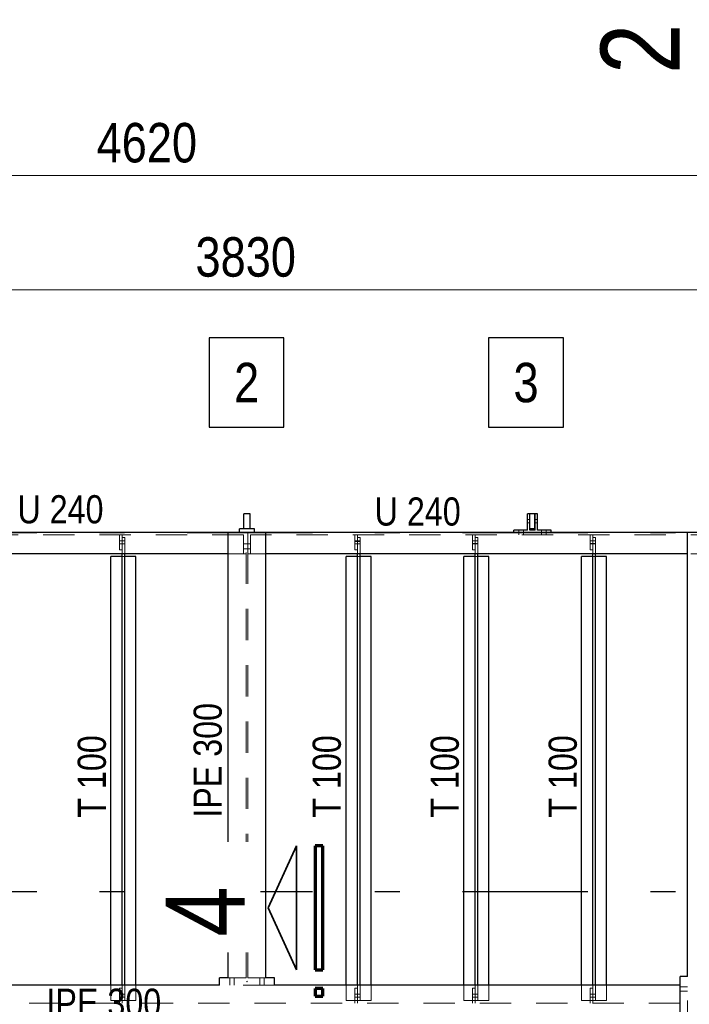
# Model space of a CAD drawing. Header units: millimetres. Extents: x -74 to 79, y 0 to 54.
# Tile 127 of 164: x 9.78 to 12.46, y 35.59 to 39.53. Entities that reach past the tile are written whole.
import ezdxf

# ---------------------------------------------------------------- set-up
doc = ezdxf.new("R2010")
doc.units = ezdxf.units.MM
doc.linetypes.add('DASHDOTX2', pattern=[2, 1, -0.5, 0, -0.5])
doc.linetypes.add('HIDDEN', pattern=[0.375, 0.25, -0.125])
for name, color, linetype, lineweight in [('01_Neubau Türen-Fassade', 7, 'Continuous', 20), ('01_Neubau_Linen', 7, 'Continuous', 20), ('Achsen', 7, 'Continuous', 20)]:
    doc.layers.add(name, color=color, linetype=linetype, lineweight=lineweight)
doc.styles.add('Arial Narrow', font='ARIALN.TTF')
doc.dimstyles.new('Arch_Strakon_dimstyle', dxfattribs={"dimtxt": 15.75, "dimasz": 1, "dimexe": 1.25, "dimexo": 0.0625, "dimgap": 1, "dimtad": 0, "dimdec": 3, "dimzin": 12, "dimdsep": 46, "dimtxsty": 'Arial Narrow', "dimblk": 'Arrowhead_Tick', "dimsah": 1, "dimcen": 0, "dimse1": 1, "dimse2": 1, "dimclrd": 6, "dimclrt": 2, "dimazin": 0, "dimtfac": 1, "dimtdec": 4, "dimtmove": 0, "dimatfit": 3, "dimldrblk": 'NONE', "dimfxl": 1, "dimtvp": 1, "dimtolj": 1, "dimtzin": 0, "dimlwd": 13, "dimarcsym": 2})

# ---------------------------------------------------------------- blocks, each defined once
blk = doc.blocks.new('Arrowhead_Tick')
at = {"color": 0, "linetype": 'Continuous', "lineweight": -2}
for p, q in [((0, 20), (0, -10)), ((-1, 0), (0, 0)), ((10, 0), (0, 0))]:
    blk.add_line(p, q, dxfattribs=at)
at = {"color": 2, "linetype": 'Continuous', "lineweight": 35}
blk.add_line((4.42, 4.42), (-4.42, -4.42), dxfattribs=at)
blk = doc.blocks.new('*D13')
at = {"layer": '01_Neubau_Linen', "color": 6, "linetype": 'Continuous', "lineweight": 13}
blk.add_line((8.5685, 34.85), (10.6783, 34.85), dxfattribs=at)
at = {"layer": 'Defpoints', "color": 0}
for p in [(8.5585, 35.835), (10.6883, 35.6848), (10.6883, 34.85)]:
    blk.add_point(p, dxfattribs=at)
at = {"layer": '01_Neubau_Linen', "color": 6, "lineweight": 13, "xscale": 0.01, "yscale": 0.01, "zscale": 0.01}
blk.add_blockref('Arrowhead_Tick', (10.6883, 34.85), dxfattribs=at)
at = {"layer": '01_Neubau_Linen', "color": 6, "lineweight": 13, "xscale": 0.01, "yscale": 0.01, "zscale": 0.01, "rotation": 180}
blk.add_blockref('Arrowhead_Tick', (8.5585, 34.85), dxfattribs=at)
at = {"layer": '01_Neubau_Linen', "color": 3, "lineweight": -2, "insert": (9.6234, 34.9574), "char_height": 0.1125, "attachment_point": 5, "style": 'Arial Narrow'}
blk.add_mtext('\\A1;2.13', dxfattribs=at)
blk = doc.blocks.new('_None')
blk = doc.blocks.new('*D14')
at = {"layer": '01_Neubau_Linen', "color": 6, "linetype": 'Continuous', "lineweight": 13}
blk.add_line((10.6983, 34.85), (12.5883, 34.85), dxfattribs=at)
at = {"layer": 'Defpoints', "color": 0}
for p in [(10.6883, 35.6848), (12.5983, 34.85), (12.5983, 33.6796)]:
    blk.add_point(p, dxfattribs=at)
at = {"layer": '01_Neubau_Linen', "color": 6, "lineweight": 13, "xscale": 0.01, "yscale": 0.01, "zscale": 0.01}
blk.add_blockref('Arrowhead_Tick', (12.5983, 34.85), dxfattribs=at)
at = {"layer": '01_Neubau_Linen', "color": 6, "lineweight": 13, "xscale": 0.01, "yscale": 0.01, "zscale": 0.01, "rotation": 180}
blk.add_blockref('Arrowhead_Tick', (10.6883, 34.85), dxfattribs=at)
at = {"layer": '01_Neubau_Linen', "color": 3, "lineweight": -2, "insert": (11.6433, 34.9574), "char_height": 0.1125, "attachment_point": 5, "style": 'Arial Narrow'}
blk.add_mtext('\\A1;1.91', dxfattribs=at)
blk = doc.blocks.new('*D78')
at = {"layer": '01_Neubau_Linen', "color": 6, "linetype": 'Continuous', "lineweight": 13}
blk.add_line((7.9883, 38.9067), (12.5883, 38.9067), dxfattribs=at)
at = {"layer": 'Defpoints', "color": 0}
for p in [(7.9783, 39.067), (12.5983, 38.9067), (12.5983, 33.3796)]:
    blk.add_point(p, dxfattribs=at)
at = {"layer": '01_Neubau_Linen', "color": 6, "lineweight": 13, "xscale": 0.01, "yscale": 0.01, "zscale": 0.01}
blk.add_blockref('Arrowhead_Tick', (12.5983, 38.9067), dxfattribs=at)
at = {"layer": '01_Neubau_Linen', "color": 6, "lineweight": 13, "xscale": 0.01, "yscale": 0.01, "zscale": 0.01, "rotation": 180}
blk.add_blockref('Arrowhead_Tick', (7.9783, 38.9067), dxfattribs=at)
at = {"layer": '01_Neubau_Linen', "color": 2, "lineweight": -2, "insert": (10.2883, 39.0371), "char_height": 0.1575, "attachment_point": 5, "style": 'Arial Narrow'}
blk.add_mtext('\\A1;4620', dxfattribs=at)
blk = doc.blocks.new('*D148')
at = {"color": 6, "linetype": 'Continuous', "lineweight": 13}
blk.add_line((8.7783, 38.45), (12.5883, 38.45), dxfattribs=at)
at = {"layer": 'Defpoints', "color": 0}
for p in [(8.7683, 39.067), (12.5983, 38.45), (12.5983, 33.4296)]:
    blk.add_point(p, dxfattribs=at)
at = {"color": 6, "lineweight": 13, "xscale": 0.01, "yscale": 0.01, "zscale": 0.01}
blk.add_blockref('Arrowhead_Tick', (12.5983, 38.45), dxfattribs=at)
at = {"color": 6, "lineweight": 13, "xscale": 0.01, "yscale": 0.01, "zscale": 0.01, "rotation": 180}
blk.add_blockref('Arrowhead_Tick', (8.7683, 38.45), dxfattribs=at)
at = {"color": 2, "lineweight": 35, "insert": (10.6833, 38.5804), "char_height": 0.1575, "attachment_point": 5, "style": 'Arial Narrow'}
blk.add_mtext('\\A1;3830', dxfattribs=at)

msp = doc.modelspace()

# ---------------------------------------------------------------- linework, layer by layer
at = {"color": 3, "linetype": 'Continuous', "lineweight": 25}
for p, q in [((10.6761819, 37.4948117), (10.6761819, 37.5548117)), ((10.7011819, 37.5548117), (10.6761819, 37.5548117)), ((10.7011819, 37.4948117), (10.7011819, 37.5548117)), ((11.8081819, 37.4898117), (11.8081819, 37.5548117)), ((11.8181819, 37.5548117), (11.8081819, 37.5548117)), ((11.8181819, 37.4898117), (11.8181819, 37.5548117)), ((11.8186819, 37.4948117), (11.8186819, 37.5548117)), ((11.8386819, 37.5548117), (11.8186819, 37.5548117)), ((11.8386819, 37.4948117), (11.8386819, 37.5548117)), ((11.8391819, 37.4898117), (11.8391819, 37.5548117)), ((11.8491819, 37.5548117), (11.8391819, 37.5548117)), ((11.8491819, 37.4898117), (11.8491819, 37.5548117)), ((10.61333, 37.4798117), (8.4162898, 37.4798117)), ((10.61333, 35.6998417), (10.61333, 37.4798117)), ((10.76333, 37.4798117), (10.61333, 37.4798117)), ((10.6586819, 37.4798117), (10.6586819, 37.4948117)), ((10.6761819, 37.4948117), (10.6586819, 37.4948117)), ((10.7011819, 37.4948117), (10.6761819, 37.4948117)), ((10.7186819, 37.4948117), (10.7011819, 37.4948117)), ((10.7186819, 37.4798117), (10.7186819, 37.4948117)), ((10.76333, 35.6998417), (10.76333, 37.4798117)), ((12.44833, 37.4798117), (10.76333, 37.4798117)), ((11.7536819, 37.4798117), (11.7536819, 37.4898117)), ((11.8081819, 37.4898117), (11.7536819, 37.4898117)), ((11.8391819, 37.4898117), (11.8181819, 37.4898117)), ((11.8386819, 37.4948117), (11.8186819, 37.4948117)), ((11.9036819, 37.4898117), (11.8491819, 37.4898117)), ((11.9036819, 37.4798117), (11.9036819, 37.4898117)), ((12.4482358, 35.7048417), (12.4482358, 37.4798117)), ((12.74833, 37.4798117), (12.44833, 37.4798117)), ((10.61333, 37.3948117), (8.4162898, 37.3948117)), ((12.4482358, 37.3948117), (10.76333, 37.3948117)), ((11.1291356, 35.6698417), (11.1291356, 37.3948117)), ((11.1401356, 35.6698417), (11.1401356, 37.3948117)), ((11.5991349, 35.6698417), (11.5991349, 37.3948117)), ((11.6101349, 35.6698417), (11.6101349, 37.3948117)), ((12.0691364, 35.6698417), (12.0691364, 37.3948117)), ((12.0801364, 35.6698417), (12.0801364, 37.3948117)), ((10.1891356, 37.3846654), (10.1446356, 37.3846654)), ((10.2446356, 37.3846654), (10.2001356, 37.3846654)), ((11.0846356, 35.6698417), (11.0846356, 37.3846654)), ((11.1291356, 37.3846654), (11.0846356, 37.3846654)), ((11.1846356, 37.3846654), (11.1401356, 37.3846654)), ((11.1846356, 35.6698417), (11.1846356, 37.3846654)), ((11.5546349, 35.6698417), (11.5546349, 37.3846654)), ((11.5991349, 37.3846654), (11.5546349, 37.3846654)), ((11.6546349, 37.3846654), (11.6101349, 37.3846654)), ((11.6546349, 35.6698417), (11.6546349, 37.3846654)), ((12.0246364, 35.6698417), (12.0246364, 37.3846654)), ((12.0691364, 37.3846654), (12.0246364, 37.3846654)), ((12.1246364, 37.3846654), (12.0801364, 37.3846654)), ((12.1246364, 35.6698417), (12.1246364, 37.3846654)), ((10.57833, 35.6848417), (10.57833, 35.6998417)), ((10.61333, 35.6998417), (10.57833, 35.6998417)), ((10.79833, 35.6998417), (10.76333, 35.6998417)), ((10.79833, 35.6848417), (10.79833, 35.6998417)), ((12.41833, 35.4848417), (12.41833, 35.7048417)), ((12.43333, 35.7048417), (12.41833, 35.7048417)), ((12.44833, 35.7048417), (12.43333, 35.7048417)), ((10.57833, 35.6698417), (10.57833, 35.6848417)), ((10.79833, 35.6698417), (10.79833, 35.6848417)), ((12.41833, 35.6698417), (10.79833, 35.6698417))]:
    msp.add_line(p, q, dxfattribs=at)
at = {"layer": '01_Neubau Türen-Fassade', "color": 6, "linetype": 'HIDDEN', "lineweight": 13, "ltscale": 0.5}
for p, q in [((11.8181819, 37.5313317), (11.8081819, 37.5313317)), ((11.8181819, 37.5182917), (11.8081819, 37.5182917)), ((11.8491819, 37.5313317), (11.8391819, 37.5313317)), ((11.8491819, 37.5182917), (11.8391819, 37.5182917)), ((10.67478, 37.4703117), (8.4162898, 37.4703117)), ((10.1791356, 37.4103117), (10.1791356, 37.4703117)), ((10.1891356, 37.4601654), (10.1891356, 37.4703117)), ((10.67478, 37.4796654), (10.67478, 37.4798117)), ((10.68478, 37.4796654), (10.67478, 37.4796654)), ((10.67478, 37.3948117), (10.67478, 37.4703117)), ((10.68478, 35.6998417), (10.68478, 37.4798117)), ((10.69188, 35.6998417), (10.69188, 37.4798117)), ((10.69228, 37.3946654), (10.69228, 37.4796654)), ((10.70228, 37.4796654), (10.69228, 37.4796654)), ((10.70228, 37.4796654), (10.70228, 37.4798117)), ((10.70228, 37.3948117), (10.70228, 37.4703117)), ((12.58658, 37.4703117), (10.70228, 37.4703117)), ((11.1191356, 37.4701654), (11.1191356, 37.4703117)), ((11.1191356, 37.4101654), (11.1191356, 37.4701654)), ((11.1291356, 37.4701654), (11.1191356, 37.4701654)), ((11.1291356, 37.4701654), (11.1291356, 37.4703117)), ((11.1291356, 37.4601654), (11.1291356, 37.4701654)), ((11.5891349, 37.4701654), (11.5891349, 37.4703117)), ((11.5891349, 37.4101654), (11.5891349, 37.4701654)), ((11.5991349, 37.4701654), (11.5891349, 37.4701654)), ((11.5991349, 37.4701654), (11.5991349, 37.4703117)), ((11.5991349, 37.4601654), (11.5991349, 37.4701654)), ((11.7741819, 37.4798117), (11.7741819, 37.4898117)), ((11.7741819, 37.4703117), (11.7741819, 37.4798117)), ((11.7931819, 37.4798117), (11.7931819, 37.4898117)), ((11.7931819, 37.4703117), (11.7931819, 37.4798117)), ((11.8641819, 37.4798117), (11.8641819, 37.4898117)), ((11.8641819, 37.4703117), (11.8641819, 37.4798117)), ((11.8831819, 37.4798117), (11.8831819, 37.4898117)), ((11.8831819, 37.4703117), (11.8831819, 37.4798117)), ((12.0591364, 37.4701654), (12.0591364, 37.4703117)), ((12.0591364, 37.4101654), (12.0591364, 37.4701654)), ((12.0691364, 37.4701654), (12.0591364, 37.4701654)), ((12.0691364, 37.4701654), (12.0691364, 37.4703117)), ((12.0691364, 37.4601654), (12.0691364, 37.4701654)), ((10.1891356, 37.4463029), (10.1791356, 37.4463029)), ((10.1891356, 37.4343117), (10.1791356, 37.4343117)), ((10.1891356, 37.4103117), (10.1891356, 37.4601654)), ((10.2001356, 37.4601654), (10.1891356, 37.4601654)), ((10.2001356, 37.446303), (10.1891356, 37.4463029)), ((10.2001356, 37.4343118), (10.1891356, 37.4343117)), ((10.2001356, 37.3948117), (10.2001356, 37.4601654)), ((10.68478, 37.4351653), (10.67478, 37.4351652)), ((10.69188, 37.4351653), (10.68478, 37.4351653)), ((10.70228, 37.4351654), (10.69228, 37.4351653)), ((11.1291356, 37.4463073), (11.1191356, 37.4463073)), ((11.1291356, 37.4446682), (11.1191356, 37.4446681)), ((11.1291356, 37.43415), (11.1191356, 37.4341499)), ((11.1291356, 37.4101654), (11.1291356, 37.4601654)), ((11.1401356, 37.4601654), (11.1291356, 37.4601654)), ((11.1401356, 37.4463074), (11.1291356, 37.4463073)), ((11.1401356, 37.4446682), (11.1291356, 37.4446682)), ((11.1401356, 37.43415), (11.1291356, 37.43415)), ((11.1401356, 37.3948117), (11.1401356, 37.4601654)), ((11.5991349, 37.4463095), (11.5891349, 37.4463095)), ((11.5991349, 37.4357984), (11.5891349, 37.4357983)), ((11.5991349, 37.4341522), (11.5891349, 37.4341521)), ((11.5991349, 37.4101654), (11.5991349, 37.4601654)), ((11.6101349, 37.4601654), (11.5991349, 37.4601654)), ((11.6101349, 37.4463096), (11.5991349, 37.4463095)), ((11.6101349, 37.4357984), (11.5991349, 37.4357984)), ((11.6101349, 37.4341522), (11.5991349, 37.4341522)), ((11.6101349, 37.3948117), (11.6101349, 37.4601654)), ((12.0691364, 37.4463117), (12.0591364, 37.4463117)), ((12.0691364, 37.4358006), (12.0591364, 37.4358005)), ((12.0691364, 37.4341544), (12.0591364, 37.4341543)), ((12.0691364, 37.4101654), (12.0691364, 37.4601654)), ((12.0801364, 37.4601654), (12.0691364, 37.4601654)), ((12.0801364, 37.4463118), (12.0691364, 37.4463117)), ((12.0801364, 37.4358006), (12.0691364, 37.4358006)), ((12.0801364, 37.4341544), (12.0691364, 37.4341544)), ((12.0801364, 37.3948117), (12.0801364, 37.4601654)), ((10.1891356, 37.4103117), (10.1791356, 37.4103117)), ((10.1891356, 37.3948117), (10.1891356, 37.4103117)), ((10.67478, 37.3948117), (10.61333, 37.3948117)), ((10.68478, 37.4141653), (10.67478, 37.4141652)), ((10.67478, 37.3946654), (10.67478, 37.3948117)), ((10.68478, 37.3946654), (10.67478, 37.3946654)), ((10.69188, 37.4141653), (10.68478, 37.4141653)), ((10.70228, 37.4141654), (10.69228, 37.4141653)), ((10.70228, 37.3946654), (10.69228, 37.3946654)), ((10.70228, 37.3946654), (10.70228, 37.3948117)), ((10.76333, 37.3948117), (10.70228, 37.3948117)), ((11.1291356, 37.4103117), (11.1191356, 37.4103117)), ((11.1291356, 37.4101654), (11.1191356, 37.4101654)), ((11.1291356, 37.3948117), (11.1291356, 37.4101654)), ((11.5991349, 37.4103117), (11.5891349, 37.4103117)), ((11.5991349, 37.4101654), (11.5891349, 37.4101654)), ((11.5991349, 37.3948117), (11.5991349, 37.4101654)), ((12.0691364, 37.4103117), (12.0591364, 37.4103117)), ((12.0691364, 37.4101654), (12.0591364, 37.4101654)), ((12.0691364, 37.3948117), (12.0691364, 37.4101654)), ((12.58658, 37.3948117), (12.4482358, 37.3948117)), ((10.2001356, 37.3846654), (10.1891356, 37.3846654)), ((11.1401356, 37.3846654), (11.1291356, 37.3846654)), ((11.6101349, 37.3846654), (11.5991349, 37.3846654)), ((12.0801364, 37.3846654), (12.0691364, 37.3846654)), ((10.68478, 35.6998417), (10.61333, 35.6998417)), ((10.61983, 35.6848417), (10.61983, 35.6998417)), ((10.63683, 35.6848417), (10.63683, 35.6998417)), ((10.76333, 35.6998417), (10.69188, 35.6998417)), ((10.73983, 35.6848417), (10.73983, 35.6998417)), ((10.75683, 35.6848417), (10.75683, 35.6998417)), ((12.4482358, 35.4848417), (12.4482358, 35.7048417)), ((10.79833, 35.6698417), (10.57833, 35.6698417)), ((10.61983, 35.6698417), (10.61983, 35.6848417)), ((10.63683, 35.6698417), (10.63683, 35.6848417)), ((10.73983, 35.6698417), (10.73983, 35.6848417)), ((10.75683, 35.6698417), (10.75683, 35.6848417)), ((11.0846356, 35.6089551), (11.0846356, 35.6698417)), ((11.1291356, 35.6583917), (11.1291356, 35.6698417)), ((11.1401356, 35.6089551), (11.1401356, 35.6698417)), ((11.1846356, 35.6089551), (11.1846356, 35.6698417)), ((11.5546349, 35.6089551), (11.5546349, 35.6698417)), ((11.5991349, 35.6583917), (11.5991349, 35.6698417)), ((11.6101349, 35.6089551), (11.6101349, 35.6698417)), ((11.6546349, 35.6089551), (11.6546349, 35.6698417)), ((12.0246364, 35.6089551), (12.0246364, 35.6698417)), ((12.0691364, 35.6583917), (12.0691364, 35.6698417)), ((12.0801364, 35.6089551), (12.0801364, 35.6698417)), ((12.1246364, 35.6089551), (12.1246364, 35.6698417)), ((12.43333, 35.6633417), (12.41833, 35.6633417)), ((12.44833, 35.6633417), (12.43333, 35.6633417)), ((11.1191356, 35.5983917), (11.1191356, 35.6583917)), ((11.1291356, 35.6583917), (11.1191356, 35.6583917)), ((11.1291356, 35.6343829), (11.1191356, 35.6343829)), ((11.1291356, 35.6223829), (11.1191356, 35.6223829)), ((11.1291356, 35.6089551), (11.1291356, 35.6583917)), ((11.1401356, 35.6343828), (11.1291356, 35.6343829)), ((11.1401356, 35.6223828), (11.1291356, 35.6223829)), ((11.5891349, 35.5983917), (11.5891349, 35.6583917)), ((11.5991349, 35.6583917), (11.5891349, 35.6583917)), ((11.5991349, 35.6343807), (11.5891349, 35.6343807)), ((11.5991349, 35.6223807), (11.5891349, 35.6223807)), ((11.5991349, 35.6089551), (11.5991349, 35.6583917)), ((11.6101349, 35.6343806), (11.5991349, 35.6343807)), ((11.6101349, 35.6223806), (11.5991349, 35.6223807)), ((12.0591364, 35.5983917), (12.0591364, 35.6583917)), ((12.0691364, 35.6583917), (12.0591364, 35.6583917)), ((12.0691364, 35.6343785), (12.0591364, 35.6343785)), ((12.0691364, 35.6223785), (12.0591364, 35.6223785)), ((12.0691364, 35.6089551), (12.0691364, 35.6583917)), ((12.0801364, 35.6343784), (12.0691364, 35.6343785)), ((12.0801364, 35.6223784), (12.0691364, 35.6223785)), ((12.43333, 35.6463417), (12.41833, 35.6463417)), ((12.44833, 35.6463417), (12.43333, 35.6463417)), ((11.1291356, 35.6089551), (11.0846356, 35.6089551)), ((11.1291356, 35.5983917), (11.1291356, 35.6089551)), ((11.1401356, 35.6089551), (11.1291356, 35.6089551)), ((11.1846356, 35.6089551), (11.1401356, 35.6089551)), ((11.5991349, 35.6089551), (11.5546349, 35.6089551)), ((11.5991349, 35.5983917), (11.5991349, 35.6089551)), ((11.6101349, 35.6089551), (11.5991349, 35.6089551)), ((11.6546349, 35.6089551), (11.6101349, 35.6089551)), ((12.0691364, 35.6089551), (12.0246364, 35.6089551)), ((12.0691364, 35.5983917), (12.0691364, 35.6089551)), ((12.0801364, 35.6089551), (12.0691364, 35.6089551)), ((12.1246364, 35.6089551), (12.0801364, 35.6089551))]:
    msp.add_line(p, q, dxfattribs=at)
at = {"layer": '01_Neubau_Linen', "color": 9, "linetype": 'Continuous', "lineweight": 0}
msp.add_circle((10.68833, 35.6848417), 0.00111, dxfattribs=at)
at = {"layer": 'Achsen', "color": 3, "linetype": 'Continuous', "lineweight": 25}
for p, q in [((10.8359467, 38.258183), (10.5367217, 38.258183)), ((10.5367217, 38.258183), (10.5367217, 37.900683)), ((10.8359467, 37.900683), (10.8359467, 38.258183)), ((11.9521727, 38.258183), (11.6529477, 38.258183)), ((11.6529477, 38.258183), (11.6529477, 37.900683)), ((11.9521727, 37.900683), (11.9521727, 38.258183)), ((10.5367217, 37.900683), (10.8359467, 37.900683)), ((11.6529477, 37.900683), (11.9521727, 37.900683))]:
    msp.add_line(p, q, dxfattribs=at)
at = {"layer": 'Achsen', "color": 3, "linetype": 'DASHDOTX2', "lineweight": 25, "ltscale": 0.5}
for p, q in [((3.849518, 37.4798035), (15.2823728, 37.4798035)), ((3.849518, 36.0448035), (15.2823728, 36.0448035))]:
    msp.add_line(p, q, dxfattribs=at)
at = {"layer": 'Achsen', "color": 2, "linetype": 'Continuous', "lineweight": 35}
for p, q in [((10.7735145, 35.9796652), (10.8860137, 36.2271571)), ((10.8860137, 36.2271571), (10.8860137, 35.7321619)), ((10.8860137, 35.7321619), (10.7735145, 35.9796652))]:
    msp.add_line(p, q, dxfattribs=at)
at = {"layer": 'Achsen', "color": 1, "linetype": 'Continuous', "lineweight": 70}
for p, q in [((10.9610145, 36.2271571), (10.9610145, 35.7321619)), ((10.991019, 36.2271571), (10.9610145, 36.2271571)), ((10.991019, 35.7321619), (10.991019, 36.2271571)), ((10.9610145, 35.7321619), (10.991019, 35.7321619)), ((10.9610145, 35.6571631), (10.9610145, 35.6271567)), ((10.991019, 35.6571631), (10.9610145, 35.6571631)), ((10.9610145, 35.6271567), (10.991019, 35.6271567)), ((10.991019, 35.6271567), (10.991019, 35.6571631))]:
    msp.add_line(p, q, dxfattribs=at)

# ---------------------------------------------------------------- texts
at = {"color": 3, "lineweight": 25, "style": 'Arial Narrow'}
for p in [(9.7713587, 37.5165654), (11.198222, 37.507678)]:
    msp.add_text('U 240', height=0.1125, dxfattribs=at).set_placement(p)
for s, p in [('IPE 300', (10.5875311, 36.3399691)), ('T 100', (10.1247274, 36.3399691)), ('T 100', (11.0630724, 36.3399691)), ('T 100', (11.5343678, 36.3399691)), ('T 100', (12.0056633, 36.3399691))]:
    msp.add_text(s, height=0.1125, rotation=90, dxfattribs=at).set_placement(p)
at = {"layer": 'Achsen', "color": 2, "lineweight": 35, "style": 'Arial Narrow'}
for s, p in [('2', (10.6367217, 38.000683)), ('3', (11.7529477, 38.000683))]:
    msp.add_text(s, height=0.1575, dxfattribs=at).set_placement(p)
at = {"layer": 'Achsen', "color": 1, "lineweight": 70, "insert": (12.4160118, 39.3128596), "char_height": 0.315, "attachment_point": 7, "rotation": 90, "line_spacing_factor": 0.9, "style": 'Arial Narrow', "bg_fill": 3, "box_fill_scale": 1.2, "bg_fill_color": 256, "bg_fill_true_color": 13158600, "bg_fill_transparency": 0}
msp.add_mtext('2', dxfattribs=at)

# ---------------------------------------------------------------- dimensions: what is measured, and where the dimension line sits
at = {"lineweight": 35}
dim = msp.add_linear_dim(base=(12.5982829, 38.45), p1=(8.7682795, 39.066951), p2=(12.5982829, 33.4296275), text='3830', dimstyle='Arch_Strakon_dimstyle', override={"dimscale": 0.01, "dimtxt": 15.75, "dimasz": 1, "dimgap": 5, "dimtad": 1, "dimjust": 0, "dimtih": 0, "dimtoh": 0, "dimdec": 3, "dimdsep": 46, "dimtxsty": 'Arial Narrow', "dimclrd": 6, "dimclrt": 2, "dimtix": 1, "dimtofl": 255, "dimtmove": 0, "dimatfit": 2, "dimfxl": 0, "dimfxlon": 0, "dimtvp": 31.746032, "dimlwd": 13}, dxfattribs=at)
dim.commit()
dim.dimension.update_dxf_attribs({"geometry": '*D148', "text_midpoint": (10.6832812, 38.45), "dimtype": 160})
at = {"layer": '01_Neubau_Linen', "lineweight": -2}
for base, p1, p2, text, override, picture, middle in [((12.5982829, 38.9067293), (7.9782795, 39.066951), (12.5982829, 33.3796275), '4620', {"dimscale": 0.01, "dimtxt": 15.75, "dimasz": 1, "dimgap": 5, "dimtad": 1, "dimjust": 0, "dimtih": 0, "dimtoh": 0, "dimdec": 6, "dimdsep": 46, "dimtxsty": 'Arial Narrow', "dimclrd": 6, "dimclrt": 2, "dimtix": 1, "dimtofl": 255, "dimtmove": 0, "dimatfit": 2, "dimfxl": 0, "dimfxlon": 0, "dimtvp": 31.746032, "dimlwd": 13}, '*D78', (10.2882812, 38.9067293)), ((10.68833, 34.85), (8.55848, 35.8349653), (10.68833, 35.6848417), '2.13', {"dimscale": 0.01, "dimtxt": 11.25, "dimasz": 1, "dimgap": 5, "dimtad": 1, "dimjust": 0, "dimtih": 0, "dimtoh": 0, "dimdec": 6, "dimdsep": 46, "dimtxsty": 'Arial Narrow', "dimclrd": 6, "dimclrt": 3, "dimtix": 1, "dimtofl": 255, "dimtmove": 0, "dimatfit": 2, "dimfxl": 0, "dimfxlon": 0, "dimtvp": 44.444444, "dimlwd": 13}, '*D13', (9.623405, 34.85)), ((12.59833, 34.85), (10.68833, 35.6848417), (12.59833, 33.6796275), '1.91', {"dimscale": 0.01, "dimtxt": 11.25, "dimasz": 1, "dimgap": 5, "dimtad": 1, "dimjust": 0, "dimtih": 0, "dimtoh": 0, "dimdec": 6, "dimdsep": 46, "dimtxsty": 'Arial Narrow', "dimclrd": 6, "dimclrt": 3, "dimtix": 1, "dimtofl": 255, "dimtmove": 0, "dimatfit": 2, "dimfxl": 0, "dimfxlon": 0, "dimtvp": 44.444444, "dimlwd": 13}, '*D14', (11.64333, 34.85))]:
    dim = msp.add_linear_dim(base=base, p1=p1, p2=p2, text=text, dimstyle='Arch_Strakon_dimstyle', override=override, dxfattribs=at)
    dim.commit()
    dim.dimension.update_dxf_attribs({"geometry": picture, "text_midpoint": middle, "dimtype": 160})

# ---------------------------------------------------------------- next in the draw order: texts
at = {"color": 3, "lineweight": 25, "insert": (9.8871799, 35.5423278), "char_height": 0.1125, "attachment_point": 7, "line_spacing_factor": 0.9, "style": 'Arial Narrow', "bg_fill": 3, "box_fill_scale": 1.2, "bg_fill_color": 256, "bg_fill_true_color": 13158600, "bg_fill_transparency": 0}
msp.add_mtext('IPE 300', dxfattribs=at)
at = {"layer": 'Achsen', "color": 1, "lineweight": 70, "insert": (10.6791247, 35.8642366), "char_height": 0.315, "attachment_point": 7, "rotation": 90, "line_spacing_factor": 0.9, "style": 'Arial Narrow', "bg_fill": 3, "box_fill_scale": 1.2, "bg_fill_color": 256, "bg_fill_true_color": 13158600, "bg_fill_transparency": 0}
msp.add_mtext('4', dxfattribs=at)

# ---------------------------------------------------------------- next in the draw order: linework, layer by layer
at = {"color": 3, "linetype": 'Continuous', "lineweight": 25}
for p, q in [((10.1891356, 35.6698417), (10.1891356, 37.3948117)), ((10.2001356, 35.6698417), (10.2001356, 37.3948117)), ((10.1446356, 35.6698417), (10.1446356, 37.3846654)), ((10.2446356, 35.6698417), (10.2446356, 37.3846654)), ((10.57833, 35.6698417), (8.66863, 35.6698417))]:
    msp.add_line(p, q, dxfattribs=at)
at = {"layer": '01_Neubau Türen-Fassade', "color": 6, "linetype": 'HIDDEN', "lineweight": 13, "ltscale": 0.5}
for p, q in [((10.1446356, 35.6089551), (10.1446356, 35.6698417)), ((10.1891356, 35.6583917), (10.1891356, 35.6698417)), ((10.2001356, 35.6089551), (10.2001356, 35.6698417)), ((10.2446356, 35.6089551), (10.2446356, 35.6698417)), ((10.1791356, 35.5983917), (10.1791356, 35.6583917)), ((10.1891356, 35.6583917), (10.1791356, 35.6583917)), ((10.1891356, 35.6343873), (10.1791356, 35.6343873)), ((10.1891356, 35.6223873), (10.1791356, 35.6223873)), ((10.1891356, 35.6089551), (10.1891356, 35.6583917)), ((10.2001356, 35.6343872), (10.1891356, 35.6343873)), ((10.2001356, 35.6223872), (10.1891356, 35.6223873)), ((12.41833, 35.5983917), (8.66863, 35.5983917)), ((10.1891356, 35.6089551), (10.1446356, 35.6089551)), ((10.1891356, 35.5983917), (10.1891356, 35.6089551)), ((10.2001356, 35.6089551), (10.1891356, 35.6089551)), ((10.2446356, 35.6089551), (10.2001356, 35.6089551))]:
    msp.add_line(p, q, dxfattribs=at)

doc.saveas('drawing.dxf')
